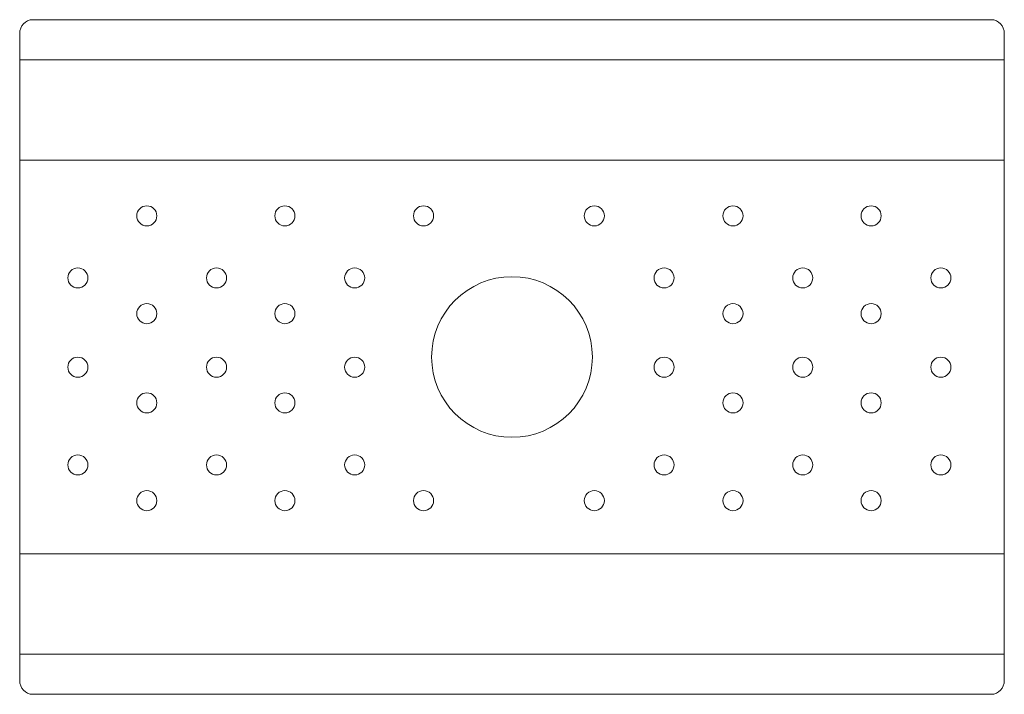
# Model space of a CAD drawing. Header units: millimetres. Extents: x -12265 to -12020, y -5949 to -5781.
import ezdxf

# ---------------------------------------------------------------- set-up
doc = ezdxf.new("R2010")
doc.units = ezdxf.units.MM
doc.header["$MEASUREMENT"] = 0
doc.layers.add('layer 1', color=7, linetype='Continuous')

msp = doc.modelspace()

# ---------------------------------------------------------------- linework, layer by layer
at = {"layer": 'layer 1', "color": 250, "lineweight": 20}
for centre, major_axis, ratio in [((-12233.1708, -5830.0058), (0, 2.5), 1), ((-12198.8012, -5830.0058), (0, 2.5), 1), ((-12164.2995, -5830.0058), (2.5001, 0), 0.99996), ((-12121.8133, -5830.0058), (2.5001, 0), 0.99996), ((-12087.3116, -5830.0058), (2.5001, 0), 0.99996), ((-12052.942, -5830.0058), (2.5001, 0), 0.99996), ((-12250.3158, -5845.4575), (0, 2.5), 1), ((-12215.8141, -5845.4575), (0, 2.5), 1), ((-12181.4445, -5845.4575), (2.5001, 0), 0.99996), ((-12104.4566, -5845.4575), (2.5001, 0), 0.99996), ((-12069.9549, -5845.4575), (2.5001, 0), 0.99996), ((-12035.5854, -5845.4575), (0, 2.5), 1), ((-12142.2972, -5865.1424), (0, 20), 1), ((-12233.1708, -5854.3475), (0, 2.5), 1), ((-12198.8012, -5854.3475), (0, 2.5), 1), ((-12087.3116, -5854.3475), (2.5001, 0), 0.99996), ((-12052.942, -5854.3475), (2.5001, 0), 0.99996), ((-12250.3158, -5867.6825), (0, 2.5), 1), ((-12215.8141, -5867.6825), (0, 2.5), 1), ((-12181.4445, -5867.6825), (2.5001, 0), 0.99996), ((-12104.4566, -5867.6825), (2.5001, 0), 0.99996), ((-12069.9549, -5867.6825), (2.5001, 0), 0.99996), ((-12035.5854, -5867.6825), (0, 2.5), 1), ((-12233.1708, -5876.5725), (0, 2.5), 1), ((-12198.8012, -5876.5725), (0, 2.5), 1), ((-12087.3116, -5876.5725), (2.5001, 0), 0.99996), ((-12052.942, -5876.5725), (2.5001, 0), 0.99996), ((-12250.3158, -5892.0242), (0, 2.5), 1), ((-12215.8141, -5892.0242), (0, 2.5), 1), ((-12181.4445, -5892.0242), (2.5001, 0), 0.99996), ((-12104.4566, -5892.0242), (2.5001, 0), 0.99996), ((-12069.9549, -5892.0242), (2.5001, 0), 0.99996), ((-12035.5854, -5892.0242), (0, 2.5), 1), ((-12233.1708, -5900.9142), (0, 2.5), 1), ((-12198.8012, -5900.9142), (0, 2.5), 1), ((-12164.2995, -5900.9142), (2.5001, 0), 0.99996), ((-12121.8133, -5900.9142), (2.5001, 0), 0.99996), ((-12087.3116, -5900.9142), (2.5001, 0), 0.99996), ((-12052.942, -5900.9142), (2.5001, 0), 0.99996)]:
    msp.add_ellipse(centre, major_axis=major_axis, ratio=ratio, dxfattribs=at)
msp.add_open_spline([(-12019.7972, -5816.1424), (-12019.7972, -5816.1424), (-12019.7972, -5914.1424), (-12019.7972, -5914.1424), (-12019.7972, -5914.1424), (-12019.7972, -5939.1424), (-12019.7972, -5939.1424), (-12019.7972, -5939.1424), (-12019.7972, -5942.6287), (-12019.7972, -5942.6287), (-12019.7972, -5942.6287), (-12019.7972, -5944.1424), (-12019.7972, -5944.1424), (-12019.7972, -5944.1424), (-12019.7972, -5945.6561), (-12019.7972, -5945.6561), (-12019.7972, -5947.5736), (-12021.2476, -5949.1424), (-12023.0204, -5949.1424), (-12023.0204, -5949.1424), (-12261.5739, -5949.1424), (-12261.5739, -5949.1424), (-12263.3467, -5949.1424), (-12264.7971, -5947.5736), (-12264.7971, -5945.6561), (-12264.7971, -5945.6561), (-12264.7971, -5944.1424), (-12264.7971, -5944.1424), (-12264.7971, -5944.1424), (-12264.7971, -5942.6287), (-12264.7971, -5942.6287), (-12264.7971, -5942.6287), (-12264.7971, -5939.1424), (-12264.7971, -5939.1424), (-12264.7971, -5939.1424), (-12264.7971, -5914.1424), (-12264.7971, -5914.1424), (-12264.7971, -5914.1424), (-12264.7971, -5816.1424), (-12264.7971, -5816.1424), (-12264.7971, -5816.1424), (-12264.7971, -5791.1424), (-12264.7971, -5791.1424), (-12264.7971, -5791.1424), (-12264.7971, -5787.6561), (-12264.7971, -5787.6561), (-12264.7971, -5787.6561), (-12264.7971, -5786.1424), (-12264.7971, -5786.1424), (-12264.7971, -5786.1424), (-12264.7971, -5784.6287), (-12264.7971, -5784.6287), (-12264.7971, -5782.7112), (-12263.3467, -5781.1424), (-12261.5739, -5781.1424), (-12261.5739, -5781.1424), (-12023.0204, -5781.1424), (-12023.0204, -5781.1424), (-12021.2476, -5781.1424), (-12019.7972, -5782.7112), (-12019.7972, -5784.6287), (-12019.7972, -5784.6287), (-12019.7972, -5786.1424), (-12019.7972, -5786.1424), (-12019.7972, -5786.1424), (-12019.7972, -5787.6561), (-12019.7972, -5787.6561), (-12019.7972, -5787.6561), (-12019.7972, -5791.1424), (-12019.7972, -5791.1424), (-12019.7972, -5791.1424), (-12019.7972, -5816.1424), (-12019.7972, -5816.1424)], degree=3, knots=[0, 0, 0, 0, 0.04166667, 0.04166667, 0.04166667, 0.08333333, 0.08333333, 0.08333333, 0.125, 0.125, 0.125, 0.16666667, 0.16666667, 0.16666667, 0.20833333, 0.20833333, 0.20833333, 0.25, 0.25, 0.25, 0.29166667, 0.29166667, 0.29166667, 0.33333333, 0.33333333, 0.33333333, 0.375, 0.375, 0.375, 0.41666667, 0.41666667, 0.41666667, 0.45833333, 0.45833333, 0.45833333, 0.5, 0.5, 0.5, 0.54166667, 0.54166667, 0.54166667, 0.58333333, 0.58333333, 0.58333333, 0.625, 0.625, 0.625, 0.66666667, 0.66666667, 0.66666667, 0.70833333, 0.70833333, 0.70833333, 0.75, 0.75, 0.75, 0.79166667, 0.79166667, 0.79166667, 0.83333333, 0.83333333, 0.83333333, 0.875, 0.875, 0.875, 0.91666667, 0.91666667, 0.91666667, 0.95833333, 0.95833333, 0.95833333, 1, 1, 1, 1], dxfattribs=at)
at = {"layer": 'layer 1', "color": 5, "lineweight": 9}
for points in [[(-12264.7971, -5791.1424), (-12264.7971, -5791.1424), (-12019.7972, -5791.1424), (-12019.7972, -5791.1424)], [(-12264.7971, -5816.1424), (-12264.7971, -5816.1424), (-12019.7972, -5816.1424), (-12019.7972, -5816.1424)], [(-12264.7971, -5914.1424), (-12264.7971, -5914.1424), (-12019.7972, -5914.1424), (-12019.7972, -5914.1424)], [(-12264.7971, -5939.1424), (-12264.7971, -5939.1424), (-12019.7972, -5939.1424), (-12019.7972, -5939.1424)]]:
    msp.add_open_spline(points, degree=3, dxfattribs=at)

doc.saveas('drawing.dxf')
